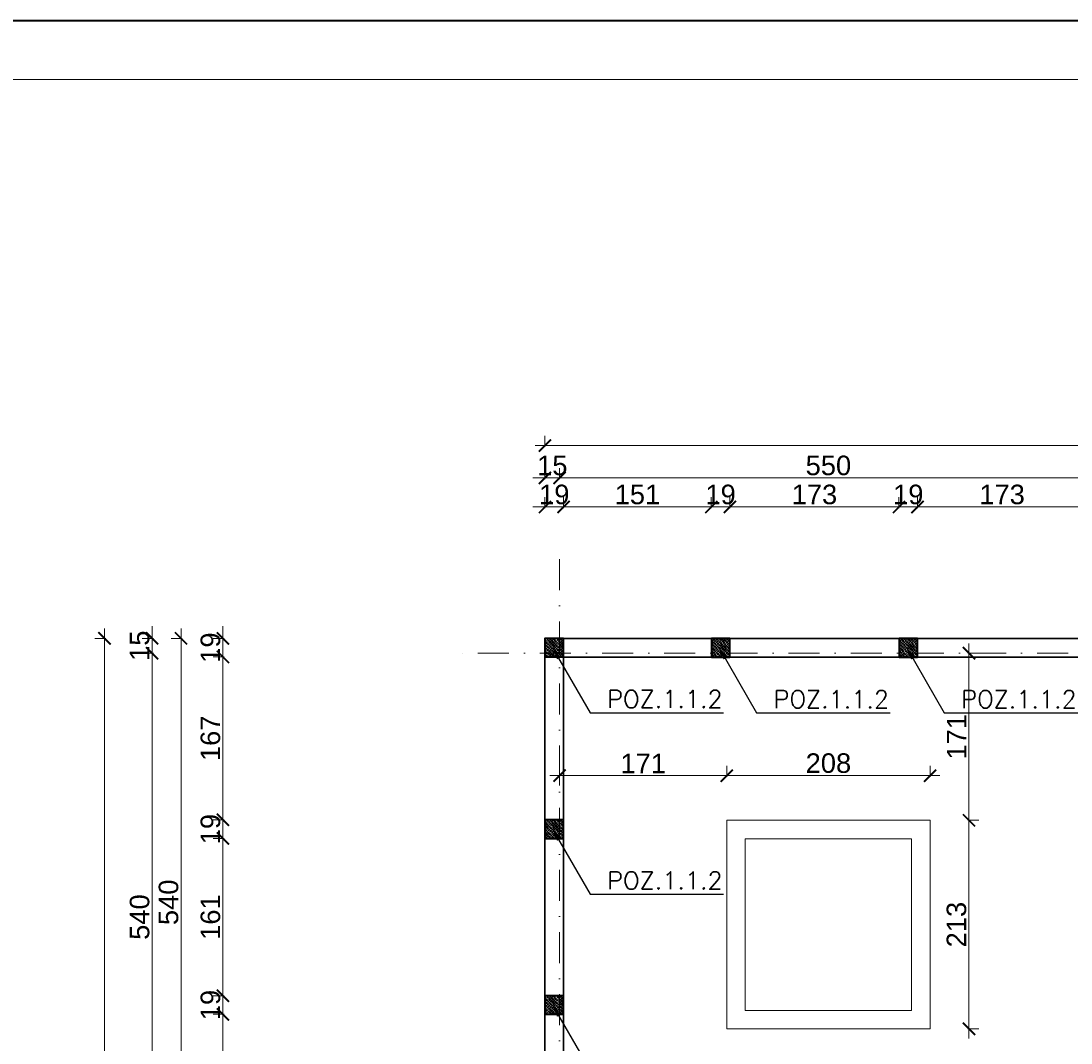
# Model space of a CAD drawing. Extents: x -19 to 9300416, y -12 to 10688993.
# Tile 103 of 106: x 4606836 to 4607911, y 5325435 to 5326481. Entities that reach past the tile are written whole.
import ezdxf

# ---------------------------------------------------------------- set-up
doc = ezdxf.new("R2010")
doc.units = 0
doc.header["$MEASUREMENT"] = 0
doc.linetypes.add('DASHDOT', pattern=[25.4, 12.7, -6.35, 0, -6.35])
for name, color, linetype, lineweight in [('hatch', 253, 'Continuous', 0), ('K-OPISY', 252, 'Continuous', 15), ('K-SCIANY CIENKI', 163, 'Continuous', 30), ('K-SCIANY GRUBY', 195, 'Continuous', 40), ('K-WIDOK', 45, 'Continuous', 20), ('K-WYMIARY', 7, 'Continuous', 15), ('Osie', 175, 'DASHDOT', 9)]:
    doc.layers.add(name, color=color, linetype=linetype, lineweight=lineweight)
doc.layers.add('NIEDRUK', color=230, linetype='Continuous', lineweight=40, plot=False)
doc.styles.add('Arial Narrow 20', font='arial.ttf', dxfattribs={"height": 20})
doc.styles.add('Simplex', font='simplex.shx')
doc.dimstyles.new('1do100 ok', dxfattribs={"dimscale": 0.5, "dimtxt": 12, "dimasz": 25, "dimexe": 20, "dimexo": 0, "dimgap": 5, "dimtad": 1, "dimdec": 0, "dimzin": 9, "dimtxsty": 'Arial Narrow 20', "dimblk": 'ARCHTICK', "dimcen": 3, "dimdle": 20, "dimclrd": 256, "dimclre": 256, "dimclrt": 256, "dimadec": 0, "dimazin": 2, "dimtfac": 1, "dimtdec": 0, "dimtix": 1, "dimtmove": 2, "dimatfit": 3, "dimldrblk": 'NONE', "dimfxl": 0, "dimtvp": 1, "dimtolj": 1, "dimtzin": 0, "dimlwd": 5, "dimlwe": 5, "dimarcsym": 0})
doc.dimstyles.new('1do50', dxfattribs={"dimscale": 5, "dimtxt": 2.5, "dimasz": 2.5, "dimexe": 2.5, "dimexo": 0.5, "dimgap": 1, "dimtad": 1, "dimdec": 1, "dimrnd": 0.5, "dimzin": 12, "dimdsep": 46, "dimtxsty": 'Simplex', "dimblk": 'OBLIQUE', "dimcen": 0.5, "dimdle": 2.5, "dimclrd": 256, "dimclre": 256, "dimclrt": 256, "dimadec": 1, "dimazin": 3, "dimtfac": 1, "dimtdec": 1, "dimtix": 1, "dimtmove": 0, "dimatfit": 3, "dimfxl": 0, "dimtolj": 1, "dimtzin": 0, "dimarcsym": 0})

# ---------------------------------------------------------------- blocks, each defined once
blk = doc.blocks.new('_Oblique')
at = {"color": 0, "linetype": 'ByBlock', "lineweight": -2}
blk.add_line((-0.5, -0.5), (0.5, 0.5), dxfattribs=at)
blk = doc.blocks.new('_ArchTick')
at = {"color": 0, "linetype": 'ByBlock', "const_width": 0.15}
blk.add_lwpolyline([(-0.5, -0.5), (0.5, 0.5)], dxfattribs=at)
blk = doc.blocks.new('*D369')
at = {"layer": 'Defpoints', "color": 0}
for p in [(4607391.4, 5325983.7), (4607372.4, 5325849.3), (4607391.4, 5325849.3)]:
    blk.add_point(p, dxfattribs=at)
at = {"layer": 'K-WYMIARY', "lineweight": 5, "ltscale": 40}
for p, q in [((4607372.4, 5325982.4), (4607372.4, 5325993.7)), ((4607391.4, 5325982.4), (4607391.4, 5325993.7)), ((4607372.4, 5325983.7), (4607359.9, 5325983.7)), ((4607362.4, 5325983.7), (4607401.4, 5325983.7)), ((4607391.4, 5325983.7), (4607403.9, 5325983.7))]:
    blk.add_line(p, q, dxfattribs=at)
at = {"layer": 'K-WYMIARY', "linetype": 'ByBlock', "lineweight": 5, "xscale": 12.5, "yscale": 12.5, "zscale": 12.5}
blk.add_blockref('_ArchTick', (4607372.4, 5325983.7), dxfattribs=at)
at = {"layer": 'K-WYMIARY', "linetype": 'ByBlock', "lineweight": 5, "xscale": 12.5, "yscale": 12.5, "zscale": 12.5, "rotation": 180}
blk.add_blockref('_ArchTick', (4607391.4, 5325983.7), dxfattribs=at)
at = {"layer": 'K-WYMIARY', "lineweight": 0, "ltscale": 40, "insert": (4607381.9, 5325996.4), "char_height": 20, "attachment_point": 5, "style": 'Arial Narrow 20'}
blk.add_mtext('\\A1;19', dxfattribs=at)
blk = doc.blocks.new('_None')
blk = doc.blocks.new('*D370')
at = {"layer": 'Defpoints', "color": 0}
for p in [(4607542.6, 5325983.7), (4607391.4, 5325849.3), (4607542.6, 5325849.1)]:
    blk.add_point(p, dxfattribs=at)
at = {"layer": 'K-WYMIARY', "lineweight": 5, "ltscale": 40}
for p, q in [((4607391.4, 5325982.4), (4607391.4, 5325993.7)), ((4607542.6, 5325982.4), (4607542.6, 5325993.7)), ((4607381.4, 5325983.7), (4607552.6, 5325983.7))]:
    blk.add_line(p, q, dxfattribs=at)
at = {"layer": 'K-WYMIARY', "linetype": 'ByBlock', "lineweight": 5, "xscale": 12.5, "yscale": 12.5, "zscale": 12.5, "rotation": 180}
blk.add_blockref('_ArchTick', (4607391.4, 5325983.7), dxfattribs=at)
at = {"layer": 'K-WYMIARY', "linetype": 'ByBlock', "lineweight": 5, "xscale": 12.5, "yscale": 12.5, "zscale": 12.5}
blk.add_blockref('_ArchTick', (4607542.6, 5325983.7), dxfattribs=at)
at = {"layer": 'K-WYMIARY', "lineweight": 0, "ltscale": 40, "insert": (4607467, 5325996.4), "char_height": 20, "attachment_point": 5, "style": 'Arial Narrow 20'}
blk.add_mtext('\\A1;151', dxfattribs=at)
blk = doc.blocks.new('*D371')
at = {"layer": 'Defpoints', "color": 0}
for p in [(4607561.6, 5325983.7), (4607542.6, 5325849.1), (4607561.6, 5325849.1)]:
    blk.add_point(p, dxfattribs=at)
at = {"layer": 'K-WYMIARY', "lineweight": 5, "ltscale": 40}
for p, q in [((4607542.6, 5325982.4), (4607542.6, 5325993.7)), ((4607561.6, 5325982.4), (4607561.6, 5325993.7)), ((4607542.6, 5325983.7), (4607530.1, 5325983.7)), ((4607532.6, 5325983.7), (4607571.6, 5325983.7)), ((4607561.6, 5325983.7), (4607574.1, 5325983.7))]:
    blk.add_line(p, q, dxfattribs=at)
at = {"layer": 'K-WYMIARY', "linetype": 'ByBlock', "lineweight": 5, "xscale": 12.5, "yscale": 12.5, "zscale": 12.5}
blk.add_blockref('_ArchTick', (4607542.6, 5325983.7), dxfattribs=at)
at = {"layer": 'K-WYMIARY', "linetype": 'ByBlock', "lineweight": 5, "xscale": 12.5, "yscale": 12.5, "zscale": 12.5, "rotation": 180}
blk.add_blockref('_ArchTick', (4607561.6, 5325983.7), dxfattribs=at)
at = {"layer": 'K-WYMIARY', "lineweight": 0, "ltscale": 40, "insert": (4607552.1, 5325996.4), "char_height": 20, "attachment_point": 5, "style": 'Arial Narrow 20'}
blk.add_mtext('\\A1;19', dxfattribs=at)
blk = doc.blocks.new('*D372')
at = {"layer": 'Defpoints', "color": 0}
for p in [(4607734.6, 5325983.7), (4607561.6, 5325849.1), (4607734.6, 5325849.1)]:
    blk.add_point(p, dxfattribs=at)
at = {"layer": 'K-WYMIARY', "lineweight": 5, "ltscale": 40}
for p, q in [((4607561.6, 5325982.4), (4607561.6, 5325993.7)), ((4607734.6, 5325982.4), (4607734.6, 5325993.7)), ((4607551.6, 5325983.7), (4607744.6, 5325983.7))]:
    blk.add_line(p, q, dxfattribs=at)
at = {"layer": 'K-WYMIARY', "linetype": 'ByBlock', "lineweight": 5, "xscale": 12.5, "yscale": 12.5, "zscale": 12.5, "rotation": 180}
blk.add_blockref('_ArchTick', (4607561.6, 5325983.7), dxfattribs=at)
at = {"layer": 'K-WYMIARY', "linetype": 'ByBlock', "lineweight": 5, "xscale": 12.5, "yscale": 12.5, "zscale": 12.5}
blk.add_blockref('_ArchTick', (4607734.6, 5325983.7), dxfattribs=at)
at = {"layer": 'K-WYMIARY', "lineweight": 0, "ltscale": 40, "insert": (4607648.1, 5325996.4), "char_height": 20, "attachment_point": 5, "style": 'Arial Narrow 20'}
blk.add_mtext('\\A1;173', dxfattribs=at)
blk = doc.blocks.new('*D373')
at = {"layer": 'Defpoints', "color": 0}
for p in [(4607753.6, 5325983.7), (4607734.6, 5325849.1), (4607753.6, 5325849.1)]:
    blk.add_point(p, dxfattribs=at)
at = {"layer": 'K-WYMIARY', "lineweight": 5, "ltscale": 40}
for p, q in [((4607734.6, 5325982.4), (4607734.6, 5325993.7)), ((4607753.6, 5325982.4), (4607753.6, 5325993.7)), ((4607734.6, 5325983.7), (4607722.1, 5325983.7)), ((4607724.6, 5325983.7), (4607763.6, 5325983.7)), ((4607753.6, 5325983.7), (4607766.1, 5325983.7))]:
    blk.add_line(p, q, dxfattribs=at)
at = {"layer": 'K-WYMIARY', "linetype": 'ByBlock', "lineweight": 5, "xscale": 12.5, "yscale": 12.5, "zscale": 12.5}
blk.add_blockref('_ArchTick', (4607734.6, 5325983.7), dxfattribs=at)
at = {"layer": 'K-WYMIARY', "linetype": 'ByBlock', "lineweight": 5, "xscale": 12.5, "yscale": 12.5, "zscale": 12.5, "rotation": 180}
blk.add_blockref('_ArchTick', (4607753.6, 5325983.7), dxfattribs=at)
at = {"layer": 'K-WYMIARY', "lineweight": 0, "ltscale": 40, "insert": (4607744.1, 5325996.4), "char_height": 20, "attachment_point": 5, "style": 'Arial Narrow 20'}
blk.add_mtext('\\A1;19', dxfattribs=at)
blk = doc.blocks.new('*D374')
at = {"layer": 'Defpoints', "color": 0}
for p in [(4607926.6, 5325983.7), (4607753.6, 5325849.1), (4607926.6, 5325849.1)]:
    blk.add_point(p, dxfattribs=at)
at = {"layer": 'K-WYMIARY', "lineweight": 5, "ltscale": 40}
for p, q in [((4607753.6, 5325982.4), (4607753.6, 5325993.7)), ((4607926.6, 5325982.4), (4607926.6, 5325993.7)), ((4607743.6, 5325983.7), (4607936.6, 5325983.7))]:
    blk.add_line(p, q, dxfattribs=at)
at = {"layer": 'K-WYMIARY', "linetype": 'ByBlock', "lineweight": 5, "xscale": 12.5, "yscale": 12.5, "zscale": 12.5, "rotation": 180}
blk.add_blockref('_ArchTick', (4607753.6, 5325983.7), dxfattribs=at)
at = {"layer": 'K-WYMIARY', "linetype": 'ByBlock', "lineweight": 5, "xscale": 12.5, "yscale": 12.5, "zscale": 12.5}
blk.add_blockref('_ArchTick', (4607926.6, 5325983.7), dxfattribs=at)
at = {"layer": 'K-WYMIARY', "lineweight": 0, "ltscale": 40, "insert": (4607840.1, 5325996.4), "char_height": 20, "attachment_point": 5, "style": 'Arial Narrow 20'}
blk.add_mtext('\\A1;173', dxfattribs=at)
blk = doc.blocks.new('G$C61CBF25F')
at = {"layer": 'Osie', "lineweight": 0, "ltscale": 2.5}
for p, q in [((305, 0), (305, 1880)), ((1525, 1780), (204.8, 1780)), ((1525, 1780), (204.8, 1780))]:
    blk.add_line(p, q, dxfattribs=at)
blk = doc.blocks.new('*D382')
at = {"layer": 'Defpoints', "color": 0}
for p in [(4607387.4, 5326013.4), (4607387.4, 5325858.3), (4607372.4, 5325849.3)]:
    blk.add_point(p, dxfattribs=at)
at = {"layer": 'K-WYMIARY', "lineweight": 5, "ltscale": 40}
for p, q in [((4607372.4, 5326012.2), (4607372.4, 5326023.4)), ((4607387.4, 5326012.2), (4607387.4, 5326023.4)), ((4607372.4, 5326013.4), (4607359.9, 5326013.4)), ((4607362.4, 5326013.4), (4607397.4, 5326013.4)), ((4607387.4, 5326013.4), (4607399.9, 5326013.4))]:
    blk.add_line(p, q, dxfattribs=at)
at = {"layer": 'K-WYMIARY', "linetype": 'ByBlock', "lineweight": 5, "xscale": 12.5, "yscale": 12.5, "zscale": 12.5}
blk.add_blockref('_ArchTick', (4607372.4, 5326013.4), dxfattribs=at)
at = {"layer": 'K-WYMIARY', "linetype": 'ByBlock', "lineweight": 5, "xscale": 12.5, "yscale": 12.5, "zscale": 12.5, "rotation": 180}
blk.add_blockref('_ArchTick', (4607387.4, 5326013.4), dxfattribs=at)
at = {"layer": 'K-WYMIARY', "lineweight": 0, "ltscale": 40, "insert": (4607379.9, 5326026.1), "char_height": 20, "attachment_point": 5, "style": 'Arial Narrow 20'}
blk.add_mtext('\\A1;15', dxfattribs=at)
blk = doc.blocks.new('*D383')
at = {"layer": 'Defpoints', "color": 0}
for p in [(4607937.4, 5326013.4), (4607937.4, 5325913.5), (4607387.4, 5325858.3)]:
    blk.add_point(p, dxfattribs=at)
at = {"layer": 'K-WYMIARY', "lineweight": 5, "ltscale": 40}
for p, q in [((4607387.4, 5326012.2), (4607387.4, 5326023.4)), ((4607937.4, 5326012.2), (4607937.4, 5326023.4)), ((4607377.4, 5326013.4), (4607947.4, 5326013.4))]:
    blk.add_line(p, q, dxfattribs=at)
at = {"layer": 'K-WYMIARY', "linetype": 'ByBlock', "lineweight": 5, "xscale": 12.5, "yscale": 12.5, "zscale": 12.5, "rotation": 180}
blk.add_blockref('_ArchTick', (4607387.4, 5326013.4), dxfattribs=at)
at = {"layer": 'K-WYMIARY', "linetype": 'ByBlock', "lineweight": 5, "xscale": 12.5, "yscale": 12.5, "zscale": 12.5}
blk.add_blockref('_ArchTick', (4607937.4, 5326013.4), dxfattribs=at)
at = {"layer": 'K-WYMIARY', "lineweight": 0, "ltscale": 40, "insert": (4607662.4, 5326026.1), "char_height": 20, "attachment_point": 5, "style": 'Arial Narrow 20'}
blk.add_mtext('\\A1;550', dxfattribs=at)
blk = doc.blocks.new('*D386')
at = {"layer": 'Defpoints', "color": 0}
for p in [(4607372.4, 5326046.5), (4607372.4, 5325849.3), (4608522.4, 5325849.1)]:
    blk.add_point(p, dxfattribs=at)
at = {"layer": 'K-WYMIARY', "lineweight": 5, "ltscale": 40}
for p, q in [((4607372.4, 5326045.3), (4607372.4, 5326056.5)), ((4608522.4, 5326045.3), (4608522.4, 5326056.5)), ((4608532.4, 5326046.5), (4607362.4, 5326046.5))]:
    blk.add_line(p, q, dxfattribs=at)
at = {"layer": 'K-WYMIARY', "linetype": 'ByBlock', "lineweight": 5, "xscale": 12.5, "yscale": 12.5, "zscale": 12.5, "rotation": 180}
blk.add_blockref('_ArchTick', (4607372.4, 5326046.5), dxfattribs=at)
at = {"layer": 'K-WYMIARY', "linetype": 'ByBlock', "lineweight": 5, "xscale": 12.5, "yscale": 12.5, "zscale": 12.5}
blk.add_blockref('_ArchTick', (4608522.4, 5326046.5), dxfattribs=at)
at = {"layer": 'K-WYMIARY', "lineweight": 0, "ltscale": 40, "insert": (4607947.4, 5326059.2), "char_height": 20, "attachment_point": 5, "style": 'Arial Narrow 20'}
blk.add_mtext('\\A1;1150', dxfattribs=at)
blk = doc.blocks.new('*D395')
at = {"layer": 'Defpoints', "color": 0}
for p in [(4607372.4, 5325849.3), (4607042.9, 5325830.3), (4607372.4, 5325830.3)]:
    blk.add_point(p, dxfattribs=at)
at = {"layer": 'K-WYMIARY', "lineweight": 5, "ltscale": 40}
for p, q in [((4607042.9, 5325849.3), (4607042.9, 5325861.8)), ((4607042.9, 5325859.3), (4607042.9, 5325820.3)), ((4607044.1, 5325849.3), (4607032.9, 5325849.3)), ((4607044.1, 5325830.3), (4607032.9, 5325830.3)), ((4607042.9, 5325830.3), (4607042.9, 5325817.8))]:
    blk.add_line(p, q, dxfattribs=at)
at = {"layer": 'K-WYMIARY', "linetype": 'ByBlock', "lineweight": 5, "xscale": 12.5, "yscale": 12.5, "zscale": 12.5}
for p, rotation in [((4607042.9, 5325849.3), 270), ((4607042.9, 5325830.3), 90)]:
    blk.add_blockref('_ArchTick', p, dxfattribs=dict(at, rotation=rotation))
at = {"layer": 'K-WYMIARY', "lineweight": 0, "ltscale": 40, "insert": (4607030.2, 5325839.8), "char_height": 20, "attachment_point": 5, "rotation": 90, "style": 'Arial Narrow 20'}
blk.add_mtext('\\A1;19', dxfattribs=at)
blk = doc.blocks.new('*D396')
at = {"layer": 'Defpoints', "color": 0}
for p in [(4607372.4, 5325830.3), (4607042.9, 5325663.6), (4607372.4, 5325663.6)]:
    blk.add_point(p, dxfattribs=at)
at = {"layer": 'K-WYMIARY', "lineweight": 5, "ltscale": 40}
for p, q in [((4607042.9, 5325840.3), (4607042.9, 5325653.6)), ((4607044.1, 5325830.3), (4607032.9, 5325830.3)), ((4607044.1, 5325663.6), (4607032.9, 5325663.6))]:
    blk.add_line(p, q, dxfattribs=at)
at = {"layer": 'K-WYMIARY', "linetype": 'ByBlock', "lineweight": 5, "xscale": 12.5, "yscale": 12.5, "zscale": 12.5}
for p, rotation in [((4607042.9, 5325830.3), 90), ((4607042.9, 5325663.6), 270)]:
    blk.add_blockref('_ArchTick', p, dxfattribs=dict(at, rotation=rotation))
at = {"layer": 'K-WYMIARY', "lineweight": 0, "ltscale": 40, "insert": (4607030.2, 5325747), "char_height": 20, "attachment_point": 5, "rotation": 90, "style": 'Arial Narrow 20'}
blk.add_mtext('\\A1;167', dxfattribs=at)
blk = doc.blocks.new('*D397')
at = {"layer": 'Defpoints', "color": 0}
for p in [(4607372.4, 5325663.6), (4607042.9, 5325644.6), (4607372.4, 5325644.6)]:
    blk.add_point(p, dxfattribs=at)
at = {"layer": 'K-WYMIARY', "lineweight": 5, "ltscale": 40}
for p, q in [((4607042.9, 5325663.6), (4607042.9, 5325676.1)), ((4607042.9, 5325673.6), (4607042.9, 5325634.6)), ((4607044.1, 5325663.6), (4607032.9, 5325663.6)), ((4607044.1, 5325644.6), (4607032.9, 5325644.6)), ((4607042.9, 5325644.6), (4607042.9, 5325632.1))]:
    blk.add_line(p, q, dxfattribs=at)
at = {"layer": 'K-WYMIARY', "linetype": 'ByBlock', "lineweight": 5, "xscale": 12.5, "yscale": 12.5, "zscale": 12.5}
for p, rotation in [((4607042.9, 5325663.6), 270), ((4607042.9, 5325644.6), 90)]:
    blk.add_blockref('_ArchTick', p, dxfattribs=dict(at, rotation=rotation))
at = {"layer": 'K-WYMIARY', "lineweight": 0, "ltscale": 40, "insert": (4607030.2, 5325654.1), "char_height": 20, "attachment_point": 5, "rotation": 90, "style": 'Arial Narrow 20'}
blk.add_mtext('\\A1;19', dxfattribs=at)
blk = doc.blocks.new('*D398')
at = {"layer": 'Defpoints', "color": 0}
for p in [(4607372.4, 5325644.6), (4607042.9, 5325483.6), (4607372.4, 5325483.6)]:
    blk.add_point(p, dxfattribs=at)
at = {"layer": 'K-WYMIARY', "lineweight": 5, "ltscale": 40}
for p, q in [((4607042.9, 5325654.6), (4607042.9, 5325473.6)), ((4607044.1, 5325644.6), (4607032.9, 5325644.6)), ((4607044.1, 5325483.6), (4607032.9, 5325483.6))]:
    blk.add_line(p, q, dxfattribs=at)
at = {"layer": 'K-WYMIARY', "linetype": 'ByBlock', "lineweight": 5, "xscale": 12.5, "yscale": 12.5, "zscale": 12.5}
for p, rotation in [((4607042.9, 5325644.6), 90), ((4607042.9, 5325483.6), 270)]:
    blk.add_blockref('_ArchTick', p, dxfattribs=dict(at, rotation=rotation))
at = {"layer": 'K-WYMIARY', "lineweight": 0, "ltscale": 40, "insert": (4607030.2, 5325564.1), "char_height": 20, "attachment_point": 5, "rotation": 90, "style": 'Arial Narrow 20'}
blk.add_mtext('\\A1;161', dxfattribs=at)
blk = doc.blocks.new('*D399')
at = {"layer": 'Defpoints', "color": 0}
for p in [(4607372.4, 5325483.6), (4607042.9, 5325464.6), (4607372.4, 5325464.6)]:
    blk.add_point(p, dxfattribs=at)
at = {"layer": 'K-WYMIARY', "lineweight": 5, "ltscale": 40}
for p, q in [((4607042.9, 5325483.6), (4607042.9, 5325496.1)), ((4607042.9, 5325493.6), (4607042.9, 5325454.6)), ((4607044.1, 5325483.6), (4607032.9, 5325483.6)), ((4607044.1, 5325464.6), (4607032.9, 5325464.6)), ((4607042.9, 5325464.6), (4607042.9, 5325452.1))]:
    blk.add_line(p, q, dxfattribs=at)
at = {"layer": 'K-WYMIARY', "linetype": 'ByBlock', "lineweight": 5, "xscale": 12.5, "yscale": 12.5, "zscale": 12.5}
for p, rotation in [((4607042.9, 5325483.6), 270), ((4607042.9, 5325464.6), 90)]:
    blk.add_blockref('_ArchTick', p, dxfattribs=dict(at, rotation=rotation))
at = {"layer": 'K-WYMIARY', "lineweight": 0, "ltscale": 40, "insert": (4607030.2, 5325474.1), "char_height": 20, "attachment_point": 5, "rotation": 90, "style": 'Arial Narrow 20'}
blk.add_mtext('\\A1;19', dxfattribs=at)
blk = doc.blocks.new('*D400')
at = {"layer": 'Defpoints', "color": 0}
for p in [(4607372.4, 5325464.6), (4607042.9, 5325309.1), (4607162.4, 5325309.1)]:
    blk.add_point(p, dxfattribs=at)
at = {"layer": 'K-WYMIARY', "lineweight": 5, "ltscale": 40}
for p, q in [((4607042.9, 5325474.6), (4607042.9, 5325299.1)), ((4607044.1, 5325464.6), (4607032.9, 5325464.6)), ((4607044.1, 5325309.1), (4607032.9, 5325309.1))]:
    blk.add_line(p, q, dxfattribs=at)
at = {"layer": 'K-WYMIARY', "linetype": 'ByBlock', "lineweight": 5, "xscale": 12.5, "yscale": 12.5, "zscale": 12.5}
for p, rotation in [((4607042.9, 5325464.6), 90), ((4607042.9, 5325309.1), 270)]:
    blk.add_blockref('_ArchTick', p, dxfattribs=dict(at, rotation=rotation))
at = {"layer": 'K-WYMIARY', "lineweight": 0, "ltscale": 40, "insert": (4607030.2, 5325386.9), "char_height": 20, "attachment_point": 5, "rotation": 90, "style": 'Arial Narrow 20'}
blk.add_mtext('\\A1;156', dxfattribs=at)
blk = doc.blocks.new('*D414')
at = {"layer": 'Defpoints', "color": 0}
for p in [(4607372.4, 5325849.3), (4607000, 5325309.1), (4607372.4, 5325309.1)]:
    blk.add_point(p, dxfattribs=at)
at = {"layer": 'K-WYMIARY', "lineweight": 5, "ltscale": 40}
for p, q in [((4607000, 5325859.3), (4607000, 5325299.1)), ((4607001.3, 5325849.3), (4606990, 5325849.3)), ((4607001.3, 5325309.1), (4606990, 5325309.1))]:
    blk.add_line(p, q, dxfattribs=at)
at = {"layer": 'K-WYMIARY', "linetype": 'ByBlock', "lineweight": 5, "xscale": 12.5, "yscale": 12.5, "zscale": 12.5}
for p, rotation in [((4607000, 5325849.3), 90), ((4607000, 5325309.1), 270)]:
    blk.add_blockref('_ArchTick', p, dxfattribs=dict(at, rotation=rotation))
at = {"layer": 'K-WYMIARY', "lineweight": 0, "ltscale": 40, "insert": (4606987.3, 5325579.2), "char_height": 20, "attachment_point": 5, "rotation": 90, "style": 'Arial Narrow 20'}
blk.add_mtext('\\A1;540', dxfattribs=at)
blk = doc.blocks.new('*D420')
at = {"layer": 'Defpoints', "color": 0}
for p in [(4606970.4, 5325834.1), (4607287.2, 5325834.1), (4607096.7, 5325294.1)]:
    blk.add_point(p, dxfattribs=at)
at = {"layer": 'K-WYMIARY', "lineweight": 5, "ltscale": 40}
for p, q in [((4606970.4, 5325284.1), (4606970.4, 5325844.1)), ((4606971.7, 5325834.1), (4606960.4, 5325834.1)), ((4606971.7, 5325294.1), (4606960.4, 5325294.1))]:
    blk.add_line(p, q, dxfattribs=at)
at = {"layer": 'K-WYMIARY', "linetype": 'ByBlock', "lineweight": 5, "xscale": 12.5, "yscale": 12.5, "zscale": 12.5}
for p, rotation in [((4606970.4, 5325834.1), 90), ((4606970.4, 5325294.1), 270)]:
    blk.add_blockref('_ArchTick', p, dxfattribs=dict(at, rotation=rotation))
at = {"layer": 'K-WYMIARY', "lineweight": 0, "ltscale": 40, "insert": (4606957.7, 5325564.1), "char_height": 20, "attachment_point": 5, "rotation": 90, "style": 'Arial Narrow 20'}
blk.add_mtext('\\A1;540', dxfattribs=at)
blk = doc.blocks.new('*D421')
at = {"layer": 'Defpoints', "color": 0}
for p in [(4606970.4, 5325849.3), (4607372.4, 5325849.3), (4607287.2, 5325834.1)]:
    blk.add_point(p, dxfattribs=at)
at = {"layer": 'K-WYMIARY', "lineweight": 5, "ltscale": 40}
for p, q in [((4606970.4, 5325849.3), (4606970.4, 5325861.8)), ((4606970.4, 5325824.1), (4606970.4, 5325859.3)), ((4606971.7, 5325849.3), (4606960.4, 5325849.3)), ((4606971.7, 5325834.1), (4606960.4, 5325834.1)), ((4606970.4, 5325834.1), (4606970.4, 5325821.6))]:
    blk.add_line(p, q, dxfattribs=at)
at = {"layer": 'K-WYMIARY', "linetype": 'ByBlock', "lineweight": 5, "xscale": 12.5, "yscale": 12.5, "zscale": 12.5}
for p, rotation in [((4606970.4, 5325849.3), 270), ((4606970.4, 5325834.1), 90)]:
    blk.add_blockref('_ArchTick', p, dxfattribs=dict(at, rotation=rotation))
at = {"layer": 'K-WYMIARY', "lineweight": 0, "ltscale": 40, "insert": (4606957.7, 5325841.7), "char_height": 20, "attachment_point": 5, "rotation": 90, "style": 'Arial Narrow 20'}
blk.add_mtext('\\A1;15', dxfattribs=at)
blk = doc.blocks.new('*D422')
at = {"layer": 'Defpoints', "color": 0}
for p in [(4607372.4, 5325849.3), (4606921.7, 5324139.1), (4607372.4, 5324139.1)]:
    blk.add_point(p, dxfattribs=at)
at = {"layer": 'K-WYMIARY', "lineweight": 5, "ltscale": 40}
for p, q in [((4606921.7, 5325859.3), (4606921.7, 5324129.1)), ((4606923, 5325849.3), (4606911.7, 5325849.3)), ((4606923, 5324139.1), (4606911.7, 5324139.1))]:
    blk.add_line(p, q, dxfattribs=at)
at = {"layer": 'K-WYMIARY', "linetype": 'ByBlock', "lineweight": 5, "xscale": 12.5, "yscale": 12.5, "zscale": 12.5}
for p, rotation in [((4606921.7, 5325849.3), 90), ((4606921.7, 5324139.1), 270)]:
    blk.add_blockref('_ArchTick', p, dxfattribs=dict(at, rotation=rotation))
at = {"layer": 'K-WYMIARY', "lineweight": 0, "ltscale": 40, "insert": (4606909, 5324994.2), "char_height": 20, "attachment_point": 5, "rotation": 90, "style": 'Arial Narrow 20'}
blk.add_mtext('\\A1;1710', dxfattribs=at)
blk = doc.blocks.new('*D423')
at = {"layer": 'Defpoints', "color": 0}
for p in [(4607387.4, 5325714.8), (4607558.4, 5325708.8), (4607558.4, 5325663.1)]:
    blk.add_point(p, dxfattribs=at)
at = {"layer": 'K-WYMIARY', "lineweight": 5, "ltscale": 40}
for p, q in [((4607558.4, 5325707.5), (4607558.4, 5325718.8)), ((4607377.4, 5325708.8), (4607568.4, 5325708.8)), ((4607387.4, 5325710), (4607387.4, 5325698.8))]:
    blk.add_line(p, q, dxfattribs=at)
at = {"layer": 'K-WYMIARY', "linetype": 'ByBlock', "lineweight": 5, "xscale": 12.5, "yscale": 12.5, "zscale": 12.5, "rotation": 180}
blk.add_blockref('_ArchTick', (4607387.4, 5325708.8), dxfattribs=at)
at = {"layer": 'K-WYMIARY', "linetype": 'ByBlock', "lineweight": 5, "xscale": 12.5, "yscale": 12.5, "zscale": 12.5}
blk.add_blockref('_ArchTick', (4607558.4, 5325708.8), dxfattribs=at)
at = {"layer": 'K-WYMIARY', "lineweight": 0, "ltscale": 40, "insert": (4607472.9, 5325721.3), "char_height": 20, "attachment_point": 5, "style": 'Arial Narrow 20'}
blk.add_mtext('\\A1;171', dxfattribs=at)
blk = doc.blocks.new('*D424')
at = {"layer": 'Defpoints', "color": 0}
for p in [(4607766.4, 5325708.8), (4607558.4, 5325663.1), (4607766.4, 5325663.1)]:
    blk.add_point(p, dxfattribs=at)
at = {"layer": 'K-WYMIARY', "lineweight": 5, "ltscale": 40}
for p, q in [((4607558.4, 5325707.5), (4607558.4, 5325718.8)), ((4607766.4, 5325707.5), (4607766.4, 5325718.8)), ((4607548.4, 5325708.8), (4607776.4, 5325708.8))]:
    blk.add_line(p, q, dxfattribs=at)
at = {"layer": 'K-WYMIARY', "linetype": 'ByBlock', "lineweight": 5, "xscale": 12.5, "yscale": 12.5, "zscale": 12.5, "rotation": 180}
blk.add_blockref('_ArchTick', (4607558.4, 5325708.8), dxfattribs=at)
at = {"layer": 'K-WYMIARY', "linetype": 'ByBlock', "lineweight": 5, "xscale": 12.5, "yscale": 12.5, "zscale": 12.5}
blk.add_blockref('_ArchTick', (4607766.4, 5325708.8), dxfattribs=at)
at = {"layer": 'K-WYMIARY', "lineweight": 0, "ltscale": 40, "insert": (4607662.4, 5325721.5), "char_height": 20, "attachment_point": 5, "style": 'Arial Narrow 20'}
blk.add_mtext('\\A1;208', dxfattribs=at)
blk = doc.blocks.new('*D425')
at = {"layer": 'Defpoints', "color": 0}
for p in [(4607766.4, 5325834.1), (4607766.4, 5325663.1), (4607806.2, 5325663.1)]:
    blk.add_point(p, dxfattribs=at)
at = {"layer": 'K-WYMIARY', "lineweight": 5, "ltscale": 40}
for p, q in [((4607806.2, 5325844.1), (4607806.2, 5325653.1)), ((4607804.9, 5325834.1), (4607816.2, 5325834.1)), ((4607804.9, 5325663.1), (4607816.2, 5325663.1))]:
    blk.add_line(p, q, dxfattribs=at)
at = {"layer": 'K-WYMIARY', "linetype": 'ByBlock', "lineweight": 5, "xscale": 12.5, "yscale": 12.5, "zscale": 12.5}
for p, rotation in [((4607806.2, 5325834.1), 90), ((4607806.2, 5325663.1), 270)]:
    blk.add_blockref('_ArchTick', p, dxfattribs=dict(at, rotation=rotation))
at = {"layer": 'K-WYMIARY', "lineweight": 0, "ltscale": 40, "insert": (4607793.6, 5325748.6), "char_height": 20, "attachment_point": 5, "rotation": 90, "style": 'Arial Narrow 20'}
blk.add_mtext('\\A1;171', dxfattribs=at)
blk = doc.blocks.new('*D426')
at = {"layer": 'Defpoints', "color": 0}
for p in [(4607766.4, 5325663.1), (4607766.4, 5325449.7), (4607806.2, 5325449.7)]:
    blk.add_point(p, dxfattribs=at)
at = {"layer": 'K-WYMIARY', "lineweight": 5, "ltscale": 40}
for p, q in [((4607806.2, 5325673.1), (4607806.2, 5325439.7)), ((4607804.9, 5325663.1), (4607816.2, 5325663.1)), ((4607804.9, 5325449.7), (4607816.2, 5325449.7))]:
    blk.add_line(p, q, dxfattribs=at)
at = {"layer": 'K-WYMIARY', "linetype": 'ByBlock', "lineweight": 5, "xscale": 12.5, "yscale": 12.5, "zscale": 12.5}
for p, rotation in [((4607806.2, 5325663.1), 90), ((4607806.2, 5325449.7), 270)]:
    blk.add_blockref('_ArchTick', p, dxfattribs=dict(at, rotation=rotation))
at = {"layer": 'K-WYMIARY', "lineweight": 0, "ltscale": 40, "insert": (4607793.5, 5325556.4), "char_height": 20, "attachment_point": 5, "rotation": 90, "style": 'Arial Narrow 20'}
blk.add_mtext('\\A1;213', dxfattribs=at)

msp = doc.modelspace()

# ---------------------------------------------------------------- hatches: boundary and pattern name
at = {"layer": 'K-WIDOK', "linetype": 'Continuous', "lineweight": 0}
h = msp.add_hatch(dxfattribs=at)
h.set_pattern_fill('ANSI33', color=256, scale=10, angle=270)
h.set_pattern_definition([(315, (-65185.161, -12470.1366), (1.767766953, 1.767766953), []), (315, (-65185.161, -12471.9044), (1.767766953, 1.767766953), [1.25, -0.625])])
h.paths.add_polyline_path([(4607372.35, 5325830.28), (4607391.35, 5325830.28), (4607391.35, 5325849.28), (4607372.35, 5325849.28)])
h = msp.add_hatch(dxfattribs=at)
h.set_pattern_fill('ANSI33', color=256, scale=10, angle=270)
h.set_pattern_definition([(315, (-65014.8674, -12470.2673), (1.767766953, 1.767766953), []), (315, (-65014.8674, -12472.035), (1.767766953, 1.767766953), [1.25, -0.625])])
h.paths.add_polyline_path([(4607542.65, 5325830.15), (4607561.65, 5325830.15), (4607561.65, 5325849.15), (4607542.65, 5325849.15)])
h = msp.add_hatch(dxfattribs=at)
h.set_pattern_fill('ANSI33', color=256, scale=10, angle=270)
h.set_pattern_definition([(315, (-64822.8674, -12470.2673), (1.767766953, 1.767766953), []), (315, (-64822.8674, -12472.035), (1.767766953, 1.767766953), [1.25, -0.625])])
h.paths.add_polyline_path([(4607734.65, 5325830.15), (4607753.65, 5325830.15), (4607753.65, 5325849.15), (4607734.65, 5325849.15)])
h = msp.add_hatch(dxfattribs=at)
h.set_pattern_fill('ANSI33', color=256, scale=10, angle=270)
h.set_pattern_definition([(315, (-65185.161, -12655.7673), (1.767766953, 1.767766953), []), (315, (-65185.161, -12657.535), (1.767766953, 1.767766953), [1.25, -0.625])])
h.paths.add_polyline_path([(4607372.35, 5325644.65), (4607391.35, 5325644.65), (4607391.35, 5325663.65), (4607372.35, 5325663.65)])
h = msp.add_hatch(dxfattribs=at)
h.set_pattern_fill('ANSI33', color=256, scale=10, angle=270)
h.set_pattern_definition([(315, (-65185.161, -12835.7673), (1.767766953, 1.767766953), []), (315, (-65185.161, -12837.535), (1.767766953, 1.767766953), [1.25, -0.625])])
h.paths.add_polyline_path([(4607372.35, 5325464.65), (4607391.35, 5325464.65), (4607391.35, 5325483.65), (4607372.35, 5325483.65)])

# ---------------------------------------------------------------- linework, layer by layer
at = {"layer": 'hatch', "color": 252}
for points in [[(4605761.95, 5323510.98), (4609961.95, 5323510.98), (4609961.95, 5326480.98), (4605761.95, 5326480.98)], [(4606081.95, 5326420.98), (4609901.95, 5326420.98), (4609901.95, 5323570.98), (4606081.95, 5323570.98)]]:
    msp.add_lwpolyline(points, close=True, dxfattribs=at)
at = {"layer": 'K-SCIANY CIENKI'}
for points in [[(4608522.35, 5325830.15), (4608522.35, 5325849.15), (4607372.35, 5325849.15), (4607372.35, 5324139.15), (4608522.35, 5324139.15), (4608522.35, 5324158.15)], [(4608522.35, 5325830.15), (4607391.35, 5325830.15), (4607391.35, 5324158.15), (4608522.35, 5324158.15)]]:
    msp.add_lwpolyline(points, dxfattribs=at)
at = {"layer": 'K-SCIANY GRUBY'}
for points in [[(4607372.35, 5325830.28), (4607391.35, 5325830.28), (4607391.35, 5325849.28), (4607372.35, 5325849.28)], [(4607372.35, 5325830.28), (4607391.35, 5325830.28), (4607391.35, 5325849.28), (4607372.35, 5325849.28)], [(4607542.65, 5325830.15), (4607561.65, 5325830.15), (4607561.65, 5325849.15), (4607542.65, 5325849.15)], [(4607542.65, 5325830.15), (4607561.65, 5325830.15), (4607561.65, 5325849.15), (4607542.65, 5325849.15)], [(4607734.65, 5325830.15), (4607753.65, 5325830.15), (4607753.65, 5325849.15), (4607734.65, 5325849.15)], [(4607734.65, 5325830.15), (4607753.65, 5325830.15), (4607753.65, 5325849.15), (4607734.65, 5325849.15)], [(4607372.35, 5325644.65), (4607391.35, 5325644.65), (4607391.35, 5325663.65), (4607372.35, 5325663.65)], [(4607372.35, 5325644.65), (4607391.35, 5325644.65), (4607391.35, 5325663.65), (4607372.35, 5325663.65)], [(4607372.35, 5325464.65), (4607391.35, 5325464.65), (4607391.35, 5325483.65), (4607372.35, 5325483.65)], [(4607372.35, 5325464.65), (4607391.35, 5325464.65), (4607391.35, 5325483.65), (4607372.35, 5325483.65)]]:
    msp.add_lwpolyline(points, close=True, dxfattribs=at)
at = {"layer": 'K-WYMIARY', "lineweight": 0, "ltscale": 40}
msp.add_lwpolyline([(4608522.35, 5324139.15), (4607372.35, 5324139.15), (4607372.35, 5325849.28), (4608522.35, 5325849.28)], dxfattribs=at)
at = {"layer": 'K-WYMIARY'}
for points in [[(4607558.35, 5325449.68), (4607766.35, 5325449.68), (4607766.35, 5325663.15), (4607558.35, 5325663.15)], [(4607577.35, 5325468.64), (4607747.35, 5325468.64), (4607747.35, 5325644.15), (4607577.35, 5325644.15)]]:
    msp.add_lwpolyline(points, close=True, dxfattribs=at)
at = {"layer": 'NIEDRUK', "color": 252}
msp.add_lwpolyline([(4605761.95, 5323510.98), (4609961.95, 5323510.98), (4609961.95, 5326480.98), (4605761.95, 5326480.98)], close=True, dxfattribs=at)

# ---------------------------------------------------------------- block references
at = {"layer": 'K-WYMIARY', "lineweight": 0, "ltscale": 40}
msp.add_blockref('G$C61CBF25F', (4607082.35, 5324054.15), dxfattribs=at)

# ---------------------------------------------------------------- texts
at = {"layer": 'K-OPISY', "char_height": 18, "attachment_point": 7, "style": 'Simplex'}
for insert in [(4607436.08, 5325778.13), (4607606.37, 5325778), (4607798.37, 5325778), (4607436.08, 5325592.5)]:
    msp.add_mtext('{\\C0;POZ.1.1.2}', dxfattribs=dict(at, insert=insert))

# ---------------------------------------------------------------- dimensions: what is measured, and where the dimension line sits
at = {"layer": 'K-WYMIARY', "lineweight": 0, "ltscale": 40}
for base, p1, p2, picture, middle in [((4607372.35, 5326046.53), (4608522.35, 5325849.15), (4607372.35, 5325849.28), '*D386', (4607947.35, 5326059.24)), ((4607387.35, 5326013.43), (4607372.35, 5325849.28), (4607387.35, 5325858.34), '*D382', (4607379.85, 5326026.14)), ((4607937.35, 5326013.43), (4607387.35, 5325858.34), (4607937.35, 5325913.54), '*D383', (4607662.35, 5326026.14)), ((4607391.35, 5325983.66), (4607372.35, 5325849.28), (4607391.35, 5325849.28), '*D369', (4607381.85, 5325996.37)), ((4607542.65, 5325983.66), (4607391.35, 5325849.28), (4607542.65, 5325849.15), '*D370', (4607467, 5325996.37)), ((4607561.65, 5325983.66), (4607542.65, 5325849.15), (4607561.65, 5325849.15), '*D371', (4607552.15, 5325996.37)), ((4607734.65, 5325983.66), (4607561.65, 5325849.15), (4607734.65, 5325849.15), '*D372', (4607648.15, 5325996.38)), ((4607753.65, 5325983.66), (4607734.65, 5325849.15), (4607753.65, 5325849.15), '*D373', (4607744.15, 5325996.37)), ((4607926.65, 5325983.66), (4607753.65, 5325849.15), (4607926.65, 5325849.15), '*D374', (4607840.15, 5325996.38)), ((4607558.35, 5325708.75), (4607387.35, 5325714.8), (4607558.35, 5325663.15), '*D423', (4607472.85, 5325721.29)), ((4607766.35, 5325708.75), (4607558.35, 5325663.15), (4607766.35, 5325663.15), '*D424', (4607662.35, 5325721.46))]:
    dim = msp.add_linear_dim(base=base, p1=p1, p2=p2, dimstyle='1do100 ok', override={"dimfxl": 2.5}, dxfattribs=at)
    dim.commit()
    dim.dimension.update_dxf_attribs({"geometry": picture, "text_midpoint": middle})
for base, p1, p2, picture, middle in [((4606921.71, 5324139.15), (4607372.35, 5325849.28), (4607372.35, 5324139.15), '*D422', (4606908.99, 5324994.21)), ((4606970.43, 5325849.28), (4607287.2, 5325834.15), (4607372.35, 5325849.28), '*D421', (4606957.72, 5325841.71)), ((4607000.05, 5325309.15), (4607372.35, 5325849.28), (4607372.35, 5325309.15), '*D414', (4606987.34, 5325579.21)), ((4607042.9, 5325830.28), (4607372.35, 5325849.28), (4607372.35, 5325830.28), '*D395', (4607030.19, 5325839.78)), ((4606970.43, 5325834.15), (4607096.71, 5325294.15), (4607287.2, 5325834.15), '*D420', (4606957.72, 5325564.15)), ((4607806.18, 5325663.15), (4607766.35, 5325834.15), (4607766.35, 5325663.15), '*D425', (4607793.63, 5325748.65)), ((4607042.9, 5325663.65), (4607372.35, 5325830.28), (4607372.35, 5325663.65), '*D396', (4607030.19, 5325746.96)), ((4607042.9, 5325644.65), (4607372.35, 5325663.65), (4607372.35, 5325644.65), '*D397', (4607030.19, 5325654.15)), ((4607806.18, 5325449.68), (4607766.35, 5325663.15), (4607766.35, 5325449.68), '*D426', (4607793.46, 5325556.41)), ((4607042.9, 5325483.65), (4607372.35, 5325644.65), (4607372.35, 5325483.65), '*D398', (4607030.19, 5325564.15)), ((4607042.9, 5325464.65), (4607372.35, 5325483.65), (4607372.35, 5325464.65), '*D399', (4607030.19, 5325474.15)), ((4607042.8979633, 5325309.1486719), (4607372.3525993, 5325464.6486721), (4607162.3525993, 5325309.1486719), '*D400', (4607030.1865035, 5325386.898672))]:
    dim = msp.add_linear_dim(base=base, p1=p1, p2=p2, angle=90, dimstyle='1do100 ok', override={"dimfxl": 2.5}, dxfattribs=at)
    dim.commit()
    dim.dimension.update_dxf_attribs({"geometry": picture, "text_midpoint": middle})

# ---------------------------------------------------------------- leaders
at = {"layer": 'K-OPISY', "annotation_type": 0, "has_hookline": 1, "hookline_direction": 0, "text_width": 119.14}
for points in [[(4607380.24, 5325839.64), (4607418.58, 5325773.13), (4607431.08, 5325773.13)], [(4607550.54, 5325839.51), (4607588.87, 5325773), (4607601.37, 5325773)], [(4607742.54, 5325839.51), (4607780.87, 5325773), (4607793.37, 5325773)], [(4607380.24, 5325654.01), (4607418.58, 5325587.5), (4607431.08, 5325587.5)], [(4607380.24, 5325474.01), (4607418.58, 5325407.5), (4607431.08, 5325407.5)]]:
    msp.add_leader(points, dimstyle='1do50', override={"dimgap": 1, "dimtad": 1}, dxfattribs=at)

doc.saveas('drawing.dxf')
